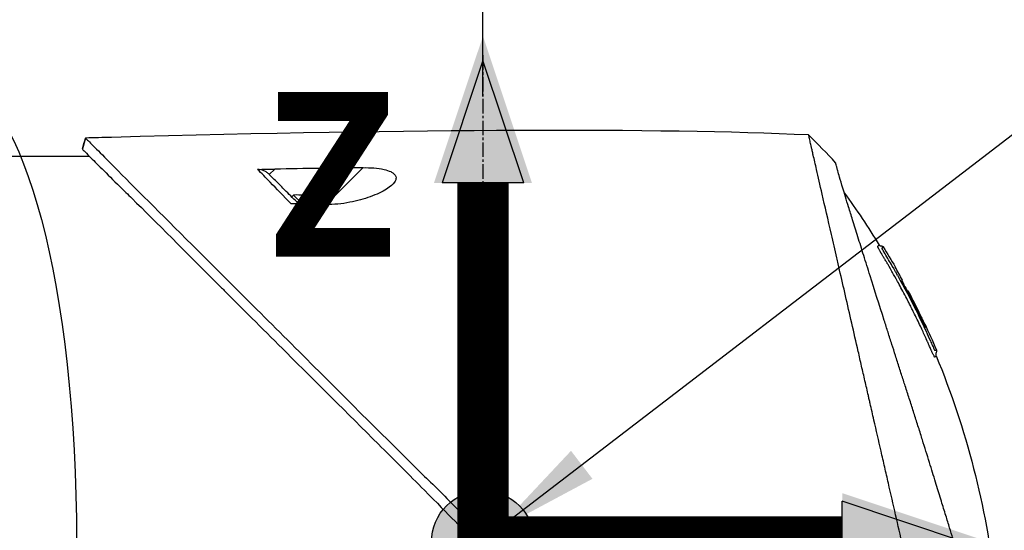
# Model space of a CAD drawing. Header units: millimetres. Extents: x 0 to 4378, y 0 to 2376.
# Tile 143 of 227: x 1522 to 1636, y 1758 to 1818. Entities that reach past the tile are written whole.
import ezdxf

# ---------------------------------------------------------------- set-up
doc = ezdxf.new("R2010")
doc.units = ezdxf.units.MM
doc.header["$LTSCALE"] = 0.2
doc.linetypes.add('CENTER2', pattern=[1.125, 0.75, -0.125, 0.125, -0.125])
for name, color, linetype in [('02_Center Line', 1, 'CENTER2'), ('07_Special Line2', 76, 'Continuous'), ('12_Before Rev.Num.', 5, 'Continuous'), ('13_After Rev.Num.', 6, 'Continuous')]:
    doc.layers.add(name, color=color, linetype=linetype)
doc.layers.add('14_Mark', color=7, linetype='Continuous', true_color=0xe03c31)
doc.styles.add('Rainbow-5.0 Style', font='malgunsl.ttf')
doc.dimstyles.new('Rainbow-5.0 Style', dxfattribs={"dimtxt": 4, "dimasz": 2.5, "dimexe": 1, "dimexo": 1, "dimgap": 1, "dimtad": 1, "dimdsep": 46, "dimtxsty": 'Rainbow-5.0 Style', "dimcen": 0, "dimclrd": 251, "dimclre": 251, "dimclrt": 7, "dimazin": 3, "dimtp": 0.1, "dimtm": 0.1, "dimtfac": 0.61, "dimtmove": 0, "dimatfit": 3, "dimfxl": 1, "dimlwd": -1, "dimlwe": -1, "dimarcsym": 1})

# ---------------------------------------------------------------- blocks, each defined once
blk = doc.blocks.new('*D129')
at = {"color": 251, "linetype": 'ByBlock', "transparency": 16777216}
for p, q in [((1575.56, 1808.65), (1575.56, 1872.74)), ((1692.71, 1691.5), (1692.71, 1872.74)), ((1585.56, 1868.74), (1682.71, 1868.74))]:
    blk.add_line(p, q, dxfattribs=at)
at = {"color": 251, "transparency": 16777216}
for points in [[(1585.56, 1870.4), (1585.56, 1867.07), (1575.56, 1868.74)], [(1682.71, 1870.4), (1682.71, 1867.07), (1692.71, 1868.74)]]:
    blk.add_solid(points, dxfattribs=at)
at = {"layer": 'Defpoints', "color": 0, "transparency": 16777216}
for p in [(1692.71, 1868.74), (1575.56, 1804.65), (1692.71, 1687.5)]:
    blk.add_point(p, dxfattribs=at)
at = {"color": 7, "transparency": 16777216, "insert": (1634.13, 1881.05), "char_height": 16, "attachment_point": 5, "style": 'Rainbow-5.0 Style'}
blk.add_mtext('117.15', dxfattribs=at)
blk = doc.blocks.new('*D130')
at = {"color": 251, "linetype": 'ByBlock', "transparency": 16777216}
for p, q in [((1460.26, 1791.18), (1460.26, 1872.74)), ((1575.56, 1808.65), (1575.56, 1872.74)), ((1565.56, 1868.74), (1470.26, 1868.74))]:
    blk.add_line(p, q, dxfattribs=at)
at = {"color": 251, "transparency": 16777216}
for points in [[(1470.26, 1870.4), (1470.26, 1867.07), (1460.26, 1868.74)], [(1565.56, 1870.4), (1565.56, 1867.07), (1575.56, 1868.74)]]:
    blk.add_solid(points, dxfattribs=at)
at = {"layer": 'Defpoints', "color": 0, "transparency": 16777216}
for p in [(1460.26, 1868.74), (1575.56, 1804.65), (1460.26, 1787.18)]:
    blk.add_point(p, dxfattribs=at)
at = {"color": 7, "transparency": 16777216, "insert": (1517.91, 1881.06), "char_height": 16, "attachment_point": 5, "style": 'Rainbow-5.0 Style'}
blk.add_mtext('115.3', dxfattribs=at)
blk = doc.blocks.new('A$Ca3a613b0')
for p, q in [((-202.57, 1144.1), (-202.94, 1142.84)), ((-213.05, 1142), (-202.13, 1142)), ((-174.53, 1136.37), (-170.24, 1140.65)), ((-180.52, 1140.48), (-181.15, 1139.86)), ((-178.53, 1137.24), (-178.32, 1137.45)), ((-177.3, 1136.43), (-178.32, 1137.45)), ((-175.95, 1136.99), (-175.94, 1137)), ((-175.03, 1136.38), (-175.02, 1136.38)), ((-109.41, 1130.64), (-109.41, 1130.64)), ((-108.21, 1129.09), (-108.22, 1129.08)), ((-107.36, 1127.54), (-107.36, 1127.54)), ((-106.86, 1126.12), (-106.86, 1126.13)), ((-106.77, 1126.21), (-106.72, 1126.26)), ((-106.69, 1126.3), (-106.69, 1126.3))]:
    blk.add_line(p, q)
for radius, start, end in [(4.52, 63.7131, 94.7607), (4.5, 49.6154, 63.7759)]:
    blk.add_arc((-177.94, 1132.95), radius, start, end)
for centre, major_axis, ratio, start_param, end_param in [((-462.25, 1114.75), (-366.09, -26.02), 0.042138, 3.488133, 3.909025), ((-108.41, -1383.15), (-2690.77, 101.98), 0.938894, 4.781808, 4.782934), ((-117.63, 1141.96), (-7.47, 7.7), 0.120793, 4.50015, 4.924628), ((-334.63, 1122.47), (-233.77, -14.41), 0.048344, 3.929452, 3.989586), ((-190.7, 1082.03), (-45.52, 83.34), 1, 4.712389, 4.730948), ((-190.7, 1082.03), (47.06, -82.48), 1, 1.552239, 1.570796), ((-165.94, 1060.84), (61.32, 61.29), 0.000012, 6.229279, 6.245753)]:
    blk.add_ellipse(centre, major_axis=major_axis, ratio=ratio, start_param=start_param, end_param=end_param)
for points in [[(-202.94, 1142.84), (-202.82, 1143.26), (-202.69, 1143.68), (-202.57, 1144.1)], [(-114.15, 1137.73), (-112.71, 1135.75), (-111.35, 1133.71), (-110.07, 1131.63)], [(-109.59, 1131.41), (-109.59, 1131.41), (-109.59, 1131.41), (-109.59, 1131.41)], [(-109.59, 1131.41), (-109.12, 1130.64), (-108.66, 1129.87), (-108.21, 1129.09)], [(-109.18, 1130.25), (-109.17, 1130.25), (-109.17, 1130.24), (-109.17, 1130.24)], [(-104.77, 1122.46), (-104.3, 1121.46), (-103.85, 1120.45), (-103.42, 1119.44)]]:
    blk.add_open_spline(points, degree=3)
for points, knots in [([(-202.57, 1144.1), (-202.57, 1144.1), (-202.57, 1144.1), (-202.57, 1144.1), (-202.57, 1144.1), (-202.57, 1144.1)], [-0.02987732, -0.02987732, -0.02987732, -0.02987732, -0.01373724, -0.01373724, 0, 0, 0, 0]), ([(-202.57, 1144.1), (-202.57, 1144.1), (-202.57, 1144.1), (-202.57, 1144.1), (-202.57, 1144.1), (-202.57, 1144.1), (-202.57, 1144.1), (-202.56, 1144.09), (-202.56, 1144.09), (-202.55, 1144.08), (-202.54, 1144.07), (-202.5, 1144.03), (-202.46, 1143.99), (-202.31, 1143.85), (-202.17, 1143.7), (-201.6, 1143.14), (-201.05, 1142.58), (-199.89, 1141.41), (-199.36, 1140.88), (-196.43, 1137.91), (-193.15, 1134.65), (-188.48, 1129.99), (-187.46, 1128.97), (-182, 1123.52), (-177.11, 1118.65), (-171.96, 1113.49), (-171.81, 1113.34), (-169.23, 1110.75), (-166.73, 1108.3), (-162.97, 1104.59), (-161.72, 1103.35), (-158.73, 1100.36), (-157.43, 1099.03), (-156.77, 1098.35)], [0.000001, 0.000001, 0.000001, 0.000001, 0.009162, 0.009162, 0.016971, 0.016971, 0.03259, 0.03259, 0.063827, 0.063827, 0.126304, 0.126304, 0.251265, 0.251265, 0.50133, 0.50133, 1.002, 1.002, 1.335959, 1.335959, 2.67129, 2.67129, 3.030313, 3.030313, 4.543873, 4.543873, 4.592411, 4.592411, 5.347172, 5.347172, 5.723633, 5.723633, 6.247668, 6.247668, 6.247668, 6.247668]), ([(-102.94, 1077.46), (-103.41, 1079.48), (-103.91, 1081.67), (-104.53, 1084.4), (-104.62, 1084.75), (-104.74, 1085.29), (-104.78, 1085.47), (-105.04, 1086.62), (-105.24, 1087.5), (-105.59, 1089.01), (-105.72, 1089.6), (-105.92, 1090.46), (-105.99, 1090.77), (-106.08, 1091.15), (-106.1, 1091.23), (-106.19, 1091.63), (-106.27, 1091.97), (-106.52, 1093.07), (-106.7, 1093.85), (-106.93, 1094.84), (-106.97, 1095.04), (-107.08, 1095.52), (-107.14, 1095.79), (-107.24, 1096.23), (-107.29, 1096.41), (-107.87, 1098.96), (-108.43, 1101.4), (-109.14, 1104.49), (-109.28, 1105.12), (-109.57, 1106.37), (-109.71, 1106.98), (-110.13, 1108.82), (-110.4, 1110.03), (-110.76, 1111.56), (-110.83, 1111.88), (-110.98, 1112.52), (-111.05, 1112.84), (-111.16, 1113.33), (-111.2, 1113.48), (-111.27, 1113.79), (-111.3, 1113.94), (-111.46, 1114.65), (-111.6, 1115.22), (-111.79, 1116.09), (-111.86, 1116.38), (-111.99, 1116.96), (-112.06, 1117.24), (-112.26, 1118.1), (-112.38, 1118.67), (-112.77, 1120.34), (-113.02, 1121.45), (-113.52, 1123.61), (-113.76, 1124.67), (-114.23, 1126.74), (-114.46, 1127.74), (-114.8, 1129.2), (-114.91, 1129.68), (-115.12, 1130.62), (-115.23, 1131.08), (-115.44, 1131.98), (-115.54, 1132.43), (-116.04, 1134.6), (-116.4, 1136.17), (-116.96, 1138.63), (-117.18, 1139.59), (-117.51, 1141.05), (-117.64, 1141.62), (-117.8, 1142.29), (-117.84, 1142.46), (-117.89, 1142.7), (-117.91, 1142.77), (-117.95, 1142.97), (-117.98, 1143.09), (-118.05, 1143.4), (-118.09, 1143.58), (-118.15, 1143.85), (-118.18, 1143.95), (-118.21, 1144.07), (-118.21, 1144.11), (-118.24, 1144.24), (-118.26, 1144.32), (-118.29, 1144.43), (-118.29, 1144.46), (-118.29, 1144.46)], [0.000001, 0.000001, 0.000001, 0.000001, 0.87198, 0.87198, 0.998176, 0.998176, 1.064575, 1.064575, 1.41457, 1.41457, 1.596219, 1.596219, 1.693857, 1.693857, 1.719166, 1.719166, 1.837725, 1.837725, 2.111396, 2.111396, 2.182409, 2.182409, 2.276499, 2.276499, 2.337341, 2.337341, 3.162147, 3.162147, 3.373842, 3.373842, 3.579811, 3.579811, 3.984502, 3.984502, 4.09507, 4.09507, 4.202311, 4.202311, 4.255972, 4.255972, 4.304596, 4.304596, 4.486711, 4.486711, 4.581165, 4.581165, 4.673894, 4.673894, 4.859509, 4.859509, 5.231419, 5.231419, 5.60592, 5.60592, 5.979077, 5.979077, 6.165933, 6.165933, 6.351964, 6.351964, 6.539189, 6.539189, 7.288579, 7.288579, 7.860772, 7.860772, 8.290537, 8.290537, 8.451715, 8.451715, 8.522248, 8.522248, 8.654959, 8.654959, 8.889881, 8.889881, 9.06617, 9.06617, 9.132077, 9.132077, 9.362293, 9.362293, 9.592797, 9.592797, 9.592797, 9.592797]), ([(-202.94, 1142.83), (-202.94, 1142.83), (-202.94, 1142.83), (-202.94, 1142.84), (-202.94, 1142.84), (-202.94, 1142.84), (-202.94, 1142.84), (-202.94, 1142.84), (-202.94, 1142.84), (-202.94, 1142.84)], [0.69221804, 0.69221804, 0.69221804, 0.69221804, 0.69329226, 0.69329226, 0.695708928, 0.695708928, 0.696915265, 0.696915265, 0.698320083, 0.698320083, 0.698320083, 0.698320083]), ([(-202.94, 1142.84), (-202.94, 1142.84), (-202.94, 1142.84), (-202.94, 1142.83), (-202.94, 1142.83), (-202.94, 1142.83), (-202.94, 1142.83), (-202.94, 1142.83), (-202.93, 1142.82), (-202.92, 1142.81), (-202.91, 1142.79), (-202.86, 1142.73), (-202.81, 1142.68), (-202.59, 1142.46), (-202.37, 1142.24), (-201.34, 1141.2), (-200.13, 1139.99), (-198.12, 1138.01), (-197.63, 1137.54), (-194.35, 1134.3), (-190.88, 1130.8), (-186.77, 1126.7), (-186.47, 1126.4), (-183.93, 1123.86), (-181.58, 1121.51), (-175.7, 1115.65), (-172.07, 1112.05), (-166.65, 1106.64), (-164.85, 1104.84), (-160.25, 1100.2), (-158.16, 1098.04), (-157.76, 1097.62)], [0.000047, 0.000047, 0.000047, 0.000047, 0.011008, 0.011008, 0.020393, 0.020393, 0.039197, 0.039197, 0.07693, 0.07693, 0.152825, 0.152825, 0.305669, 0.305669, 0.610232, 0.610232, 1.419716, 1.419716, 1.651889, 1.651889, 2.978842, 2.978842, 3.080675, 3.080675, 3.850394, 3.850394, 4.95171, 4.95171, 5.489352, 5.489352, 6.333255, 6.333255, 6.333255, 6.333255]), ([(-170.24, 1140.65), (-169.81, 1140.66), (-169.38, 1140.65), (-168.55, 1140.58), (-168.15, 1140.53), (-167.49, 1140.38), (-167.23, 1140.29), (-166.87, 1140.13), (-166.76, 1140.06), (-166.58, 1139.91), (-166.52, 1139.84), (-166.41, 1139.67), (-166.39, 1139.57), (-166.37, 1139.31), (-166.44, 1139.13), (-166.74, 1138.71), (-167.05, 1138.43), (-167.98, 1137.84), (-168.64, 1137.53), (-170.12, 1136.99), (-170.93, 1136.77), (-172.71, 1136.43), (-173.66, 1136.34), (-174.53, 1136.37)], [-1.636051, -1.636051, -1.636051, -1.636051, -1.487609, -1.487609, -1.342627, -1.342627, -1.229751, -1.229751, -1.162071, -1.162071, -1.103238, -1.103238, -1.031704, -1.031704, -0.907622, -0.907622, -0.714138, -0.714138, -0.48257, -0.48257, -0.258591, -0.258591, -0.000001, -0.000001, -0.000001, -0.000001]), ([(-99.06, 1089.6), (-99.15, 1089.88), (-99.24, 1090.17), (-99.41, 1090.74), (-99.51, 1091.04), (-99.66, 1091.53), (-99.72, 1091.73), (-100.03, 1092.75), (-100.29, 1093.59), (-100.74, 1095.03), (-100.92, 1095.62), (-101.35, 1097.01), (-101.6, 1097.83), (-102.01, 1099.13), (-102.15, 1099.61), (-102.47, 1100.65), (-102.65, 1101.2), (-103.02, 1102.41), (-103.22, 1103.06), (-103.65, 1104.46), (-103.88, 1105.21), (-104.39, 1106.84), (-104.65, 1107.71), (-105, 1108.81), (-105.07, 1109.03), (-105.29, 1109.75), (-105.45, 1110.25), (-105.77, 1111.24), (-105.92, 1111.74), (-106.24, 1112.73), (-106.4, 1113.23), (-106.72, 1114.21), (-106.88, 1114.71), (-107.18, 1115.63), (-107.33, 1116.1), (-107.55, 1116.8), (-107.63, 1117.05), (-107.87, 1117.79), (-108.02, 1118.27), (-108.31, 1119.18), (-108.45, 1119.61), (-108.74, 1120.51), (-108.89, 1120.99), (-109.19, 1121.92), (-109.33, 1122.38), (-110.06, 1124.66), (-110.61, 1126.4), (-111.26, 1128.45), (-111.38, 1128.85), (-111.63, 1129.64), (-111.76, 1130.03), (-112.11, 1131.17), (-112.34, 1131.89), (-112.77, 1133.28), (-112.98, 1133.94), (-113.34, 1135.09), (-113.49, 1135.59), (-113.9, 1136.9), (-114.12, 1137.64), (-114.46, 1138.76), (-114.58, 1139.18), (-114.77, 1139.82), (-114.84, 1140.07), (-114.94, 1140.43), (-114.98, 1140.57), (-115.02, 1140.73), (-115.03, 1140.77), (-115.08, 1140.94), (-115.1, 1141.05), (-115.14, 1141.18), (-115.15, 1141.22), (-115.15, 1141.22)], [0.000001, 0.000001, 0.000001, 0.000001, 0.11946, 0.11946, 0.241052, 0.241052, 0.321692, 0.321692, 0.643653, 0.643653, 0.858623, 0.858623, 1.144694, 1.144694, 1.308122, 1.308122, 1.494874, 1.494874, 1.708069, 1.708069, 1.951832, 1.951832, 2.230695, 2.230695, 2.303189, 2.303189, 2.46479, 2.46479, 2.625297, 2.625297, 2.787922, 2.787922, 2.946664, 2.946664, 3.08253, 3.08253, 3.156368, 3.156368, 3.305764, 3.305764, 3.43529, 3.43529, 3.579096, 3.579096, 3.721833, 3.721833, 4.292184, 4.292184, 4.435257, 4.435257, 4.578157, 4.578157, 4.862917, 4.862917, 5.148905, 5.148905, 5.393875, 5.393875, 5.822939, 5.822939, 6.144758, 6.144758, 6.385994, 6.385994, 6.566823, 6.566823, 6.63475, 6.63475, 6.873456, 6.873456, 7.112007, 7.112007, 7.112007, 7.112007]), ([(-182.51, 1140.45), (-182.2, 1140.46), (-181.84, 1140.46), (-181.19, 1140.47), (-180.85, 1140.48), (-180.52, 1140.48)], [-0.1934752, -0.1934752, -0.1934752, -0.1934752, -0.0983779, -0.0983779, 0, 0, 0, 0]), ([(-181.15, 1139.86), (-181.24, 1139.95), (-181.34, 1140.03), (-181.55, 1140.18), (-181.66, 1140.24), (-181.89, 1140.35), (-182.02, 1140.39), (-182.27, 1140.44), (-182.39, 1140.46), (-182.51, 1140.45)], [0, 0, 0, 0, 0.0382217, 0.0382217, 0.0766364, 0.0766364, 0.116027, 0.116027, 0.1530194, 0.1530194, 0.1530194, 0.1530194]), ([(-178.62, 1136.45), (-179.48, 1137.34), (-180.3, 1138.18), (-181.06, 1138.96), (-181.57, 1139.49), (-182.06, 1139.99), (-182.51, 1140.45)], [0, 0, 0, 0, 0.5977799, 0.5977799, 0.5977799, 0.9999999, 0.9999999, 0.9999999, 0.9999999]), ([(-177.73, 1136.44), (-178.23, 1136.94), (-178.72, 1137.43), (-179.18, 1137.89), (-179.34, 1138.05), (-179.7, 1138.41), (-180.2, 1138.91), (-180.53, 1139.24), (-180.85, 1139.56), (-181.15, 1139.86)], [0.1685407, 0.1685407, 0.1685407, 0.1685407, 0.5, 0.5, 0.5, 0.75, 0.75, 0.75, 1, 1, 1, 1]), ([(-176.21, 1136.41), (-176.65, 1136.42), (-177.12, 1136.43), (-177.9, 1136.44), (-178.28, 1136.45), (-178.62, 1136.45)], [-0.2324123, -0.2324123, -0.2324123, -0.2324123, -0.1008984, -0.1008984, -0.0000209, -0.0000209, -0.0000209, -0.0000209]), ([(-176.21, 1136.41), (-175.93, 1136.4), (-175.65, 1136.39), (-175.09, 1136.38), (-174.81, 1136.37), (-174.53, 1136.37)], [-0.1686475, -0.1686475, -0.1686475, -0.1686475, -0.0843243, -0.0843243, -0.000001, -0.000001, -0.000001, -0.000001]), ([(-104.33, 1120.12), (-104.35, 1120.16), (-104.38, 1120.22), (-104.42, 1120.32), (-104.43, 1120.35), (-104.45, 1120.38), (-104.46, 1120.41), (-104.54, 1120.58), (-104.58, 1120.67), (-104.58, 1120.67), (-104.58, 1120.67), (-104.6, 1120.71), (-104.6, 1120.73), (-104.79, 1121.16), (-104.99, 1121.58), (-105.18, 1122), (-105.3, 1122.25), (-105.42, 1122.5), (-105.54, 1122.75), (-105.68, 1123.05), (-105.82, 1123.32), (-105.94, 1123.57), (-106.17, 1124.03), (-106.36, 1124.42), (-106.53, 1124.74), (-106.6, 1124.88), (-106.67, 1125.01), (-106.72, 1125.12), (-106.93, 1125.53), (-107.05, 1125.76), (-107.08, 1125.81), (-107.23, 1126.09), (-107.38, 1126.38), (-107.53, 1126.66), (-107.67, 1126.9), (-107.8, 1127.15), (-107.94, 1127.39), (-108.17, 1127.82), (-108.36, 1128.16), (-108.51, 1128.42), (-108.62, 1128.62), (-108.71, 1128.77), (-108.77, 1128.87), (-109, 1129.28), (-109.14, 1129.51), (-109.16, 1129.56), (-109.19, 1129.59), (-109.21, 1129.62), (-109.22, 1129.66), (-109.25, 1129.71), (-109.28, 1129.75), (-109.3, 1129.79), (-109.35, 1129.88), (-109.39, 1129.94), (-109.43, 1130), (-109.43, 1130.01), (-109.44, 1130.03), (-109.45, 1130.04), (-109.48, 1130.08), (-109.5, 1130.12), (-109.51, 1130.14), (-109.51, 1130.15), (-109.52, 1130.16), (-109.53, 1130.17), (-109.53, 1130.18), (-109.54, 1130.19), (-109.55, 1130.2), (-109.55, 1130.2), (-109.55, 1130.21), (-109.55, 1130.21), (-109.58, 1130.26), (-109.61, 1130.31), (-109.63, 1130.34), (-109.7, 1130.45), (-109.74, 1130.52), (-109.76, 1130.56), (-109.77, 1130.58), (-109.79, 1130.61), (-109.81, 1130.64), (-109.82, 1130.65), (-109.83, 1130.67), (-109.83, 1130.68), (-109.84, 1130.69), (-109.84, 1130.69), (-109.84, 1130.7), (-109.85, 1130.71), (-109.86, 1130.72), (-109.87, 1130.74), (-109.88, 1130.76), (-109.89, 1130.77), (-109.9, 1130.79), (-109.9, 1130.8), (-109.91, 1130.81), (-109.93, 1130.84), (-109.94, 1130.86), (-109.95, 1130.88), (-109.96, 1130.9), (-109.99, 1130.95), (-110.02, 1131), (-110.04, 1131.04), (-110.07, 1131.1), (-110.1, 1131.15), (-110.12, 1131.19), (-110.13, 1131.22), (-110.15, 1131.25), (-110.16, 1131.27), (-110.17, 1131.29), (-110.17, 1131.3), (-110.18, 1131.31), (-110.18, 1131.31), (-110.18, 1131.32), (-110.18, 1131.32), (-110.19, 1131.34), (-110.2, 1131.37), (-110.21, 1131.4), (-110.22, 1131.4), (-110.22, 1131.41), (-110.22, 1131.41), (-110.22, 1131.42), (-110.22, 1131.42), (-110.22, 1131.43), (-110.22, 1131.43), (-110.23, 1131.44), (-110.23, 1131.45), (-110.23, 1131.45), (-110.23, 1131.46), (-110.23, 1131.46), (-110.23, 1131.47), (-110.2, 1131.49), (-110.18, 1131.53), (-110.16, 1131.55), (-110.14, 1131.57), (-110.12, 1131.58), (-110.12, 1131.59), (-110.11, 1131.6), (-110.1, 1131.6), (-110.1, 1131.61), (-110.09, 1131.61), (-110.09, 1131.62), (-110.08, 1131.63), (-110.08, 1131.63), (-110.07, 1131.63), (-110.07, 1131.63), (-110.07, 1131.63), (-110.07, 1131.63)], [-0.6381839, -0.6381839, -0.6381839, -0.6381839, -0.6316964, -0.6316964, -0.6316964, -0.6307456, -0.6307456, -0.6307456, -0.6250215, -0.6250215, -0.6250215, -0.6234436, -0.6234436, -0.6234436, -0.5910238, -0.5910238, -0.5910238, -0.5714286, -0.5714286, -0.5714286, -0.5584343, -0.5584343, -0.5584343, -0.5344378, -0.5344378, -0.5344378, -0.5236736, -0.5236736, -0.5236736, -0.4857143, -0.4857143, -0.4857143, -0.4628498, -0.4628498, -0.4628498, -0.4428571, -0.4428571, -0.4428571, -0.4184801, -0.4184801, -0.4184801, -0.4, -0.4, -0.4, -0.3785714, -0.3785714, -0.3785714, -0.3766324, -0.3766324, -0.3766324, -0.3736775, -0.3736775, -0.3736775, -0.3678571, -0.3678571, -0.3678571, -0.3667329, -0.3667329, -0.3667329, -0.3632653, -0.3632653, -0.3632653, -0.3617347, -0.3617347, -0.3617347, -0.3602041, -0.3602041, -0.3602041, -0.3600354, -0.3600354, -0.3600354, -0.3571429, -0.3571429, -0.3571429, -0.3517857, -0.3517857, -0.3517857, -0.3491071, -0.3491071, -0.3491071, -0.347306, -0.347306, -0.347306, -0.3464286, -0.3464286, -0.3464286, -0.3448214, -0.3448214, -0.3448214, -0.3432143, -0.3432143, -0.3432143, -0.341231, -0.341231, -0.341231, -0.34, -0.34, -0.34, -0.3357143, -0.3357143, -0.3357143, -0.3314305, -0.3314305, -0.3314305, -0.3277963, -0.3277963, -0.3277963, -0.325, -0.325, -0.325, -0.3238534, -0.3238534, -0.3238534, -0.3196429, -0.3196429, -0.3196429, -0.3186098, -0.3186098, -0.3186098, -0.3169643, -0.3169643, -0.3169643, -0.3142857, -0.3142857, -0.3142857, -0.3057284, -0.3057284, -0.3057284, -0.2625175, -0.2625175, -0.2625175, -0.2379132, -0.2379132, -0.2379132, -0.2285714, -0.2285714, -0.2285714, -0.2146659, -0.2146659, -0.2146659, -0.1843164, -0.1843164, -0.1843164, -0.1783373, -0.1783373, -0.1783373, -0.1783373]), ([(-110.07, 1131.63), (-110.06, 1131.61), (-110.05, 1131.59), (-110.01, 1131.57), (-109.99, 1131.56), (-109.95, 1131.54), (-109.93, 1131.54), (-109.88, 1131.53), (-109.84, 1131.52), (-109.77, 1131.52), (-109.73, 1131.51), (-109.67, 1131.49), (-109.65, 1131.48), (-109.62, 1131.45), (-109.6, 1131.43), (-109.59, 1131.41)], [0, 0, 0, 0, 0.00696823, 0.00696823, 0.0132767, 0.0132767, 0.01999622, 0.01999622, 0.03024169, 0.03024169, 0.04191695, 0.04191695, 0.04845969, 0.04845969, 0.05587781, 0.05587781, 0.05587781, 0.05587781]), ([(-109.46, 1130.73), (-109.48, 1130.76), (-109.5, 1130.78), (-109.51, 1130.81), (-109.6, 1130.95), (-109.64, 1131.03), (-109.66, 1131.06), (-109.66, 1131.07), (-109.68, 1131.1), (-109.69, 1131.14), (-109.7, 1131.14), (-109.7, 1131.14), (-109.7, 1131.15), (-109.71, 1131.17), (-109.72, 1131.18), (-109.72, 1131.2), (-109.73, 1131.21), (-109.73, 1131.23), (-109.74, 1131.24), (-109.74, 1131.24), (-109.74, 1131.24), (-109.74, 1131.24), (-109.74, 1131.24), (-109.74, 1131.24), (-109.74, 1131.25), (-109.74, 1131.25), (-109.74, 1131.25), (-109.74, 1131.26), (-109.74, 1131.26), (-109.74, 1131.26), (-109.74, 1131.26), (-109.74, 1131.27), (-109.73, 1131.27), (-109.73, 1131.27), (-109.73, 1131.27), (-109.73, 1131.28), (-109.73, 1131.28), (-109.73, 1131.28), (-109.72, 1131.28), (-109.72, 1131.28), (-109.72, 1131.28), (-109.72, 1131.29), (-109.71, 1131.29), (-109.71, 1131.29), (-109.7, 1131.3), (-109.7, 1131.3), (-109.7, 1131.3), (-109.69, 1131.31), (-109.68, 1131.31), (-109.68, 1131.32), (-109.68, 1131.32), (-109.67, 1131.33), (-109.66, 1131.34), (-109.65, 1131.35), (-109.64, 1131.36), (-109.63, 1131.37), (-109.63, 1131.37), (-109.63, 1131.37), (-109.62, 1131.38), (-109.61, 1131.39), (-109.6, 1131.4), (-109.59, 1131.41), (-109.59, 1131.41), (-109.59, 1131.41), (-109.59, 1131.41), (-109.59, 1131.41), (-109.59, 1131.41)], [0.6113952, 0.6113952, 0.6113952, 0.6113952, 0.6163655, 0.6163655, 0.6163655, 0.6428571, 0.6428571, 0.6428571, 0.6462054, 0.6462054, 0.6462054, 0.6466888, 0.6466888, 0.6466888, 0.6495536, 0.6495536, 0.6495536, 0.6529018, 0.6529018, 0.6529018, 0.6534468, 0.6534468, 0.6534468, 0.6545759, 0.6545759, 0.6545759, 0.65625, 0.65625, 0.65625, 0.6595982, 0.6595982, 0.6595982, 0.6629464, 0.6629464, 0.6629464, 0.6668565, 0.6668565, 0.6668565, 0.6696429, 0.6696429, 0.6696429, 0.6763393, 0.6763393, 0.6763393, 0.6830357, 0.6830357, 0.6830357, 0.6964286, 0.6964286, 0.6964286, 0.7071219, 0.7071219, 0.7071219, 0.75, 0.75, 0.75, 0.7544493, 0.7544493, 0.7544493, 0.7766834, 0.7766834, 0.7766834, 0.7989284, 0.7989284, 0.7989284, 0.8029565, 0.8029565, 0.8029565, 0.8029565]), ([(-107.95, 1128.12), (-108.02, 1128.25), (-108.09, 1128.38), (-108.16, 1128.51), (-108.52, 1129.14), (-108.82, 1129.65), (-109.06, 1130.05), (-109.22, 1130.33), (-109.36, 1130.56), (-109.46, 1130.73)], [0.53854069, 0.53854069, 0.53854069, 0.53854069, 0.54601158, 0.54601158, 0.54601158, 0.58414804, 0.58414804, 0.58414804, 0.6113952, 0.6113952, 0.6113952, 0.6113952]), ([(-107.95, 1128.12), (-107.15, 1126.7), (-106.39, 1125.25), (-105.3, 1123.06), (-104.95, 1122.32), (-104.44, 1121.2), (-104.27, 1120.83), (-104.02, 1120.27), (-103.94, 1120.08), (-103.82, 1119.8), (-103.77, 1119.7), (-103.72, 1119.59), (-103.71, 1119.56), (-103.67, 1119.49), (-103.65, 1119.45), (-103.63, 1119.4), (-103.62, 1119.38), (-103.6, 1119.35), (-103.6, 1119.34), (-103.59, 1119.34)], [0, 0, 0, 0, 0.4895494, 0.4895494, 0.7349123, 0.7349123, 0.8575971, 0.8575971, 0.9189278, 0.9189278, 0.9500754, 0.9500754, 0.9597588, 0.9597588, 0.9764516, 0.9764516, 0.986508, 0.986508, 0.9974152, 0.9974152, 0.9974152, 0.9974152]), ([(-104.71, 1122.04), (-104.99, 1122.66), (-105.29, 1123.27), (-105.88, 1124.48), (-106.19, 1125.08), (-106.6, 1125.87), (-106.66, 1125.99), (-106.81, 1126.28), (-106.89, 1126.43), (-107.03, 1126.71), (-107.1, 1126.85), (-107.23, 1127.12), (-107.29, 1127.24), (-107.37, 1127.43), (-107.39, 1127.48), (-107.39, 1127.52), (-107.38, 1127.52), (-107.37, 1127.53), (-107.36, 1127.54), (-107.36, 1127.54)], [0, 0, 0, 0, 0.2033457, 0.2033457, 0.4054893, 0.4054893, 0.4711803, 0.4711803, 0.537522, 0.537522, 0.6072062, 0.6072062, 0.6950472, 0.6950472, 0.7818922, 0.7818922, 0.8436322, 0.8436322, 0.9566964, 0.9566964, 0.9566964, 0.9566964]), ([(-107.1, 1126.84), (-107.09, 1126.83), (-107.08, 1126.82), (-107.01, 1126.68), (-106.94, 1126.54), (-106.84, 1126.33), (-106.81, 1126.27), (-106.77, 1126.21)], [0.10468541, 0.10468541, 0.10468541, 0.10468541, 0.10797961, 0.10797961, 0.13839286, 0.13839286, 0.15095897, 0.15095897, 0.15095897, 0.15095897]), ([(-106.69, 1126.3), (-106.69, 1126.29), (-106.7, 1126.28), (-106.72, 1126.27), (-106.72, 1126.27), (-106.72, 1126.26)], [0, 0, 0, 0, 0.2014667, 0.2014667, 0.2133174, 0.2133174, 0.2133174, 0.2133174]), ([(-106.72, 1126.26), (-106.72, 1126.26), (-106.72, 1126.26), (-106.72, 1126.26), (-106.72, 1126.26), (-106.71, 1126.24), (-106.7, 1126.22), (-106.68, 1126.17), (-106.67, 1126.14), (-106.64, 1126.08), (-106.62, 1126.05), (-106.58, 1125.96), (-106.55, 1125.91), (-106.39, 1125.6), (-106.3, 1125.43), (-105.67, 1124.21), (-105.16, 1123.15), (-104.66, 1122.09)], [0.2133319, 0.2133319, 0.2133319, 0.2133319, 0.2163534, 0.2163534, 0.2235204, 0.2235204, 0.23705, 0.23705, 0.2500366, 0.2500366, 0.2610139, 0.2610139, 0.2818391, 0.2818391, 0.3061493, 0.3061493, 0.4559018, 0.4559018, 0.4559018, 0.4559018]), ([(-105.39, 1123.73), (-105.44, 1123.83), (-105.54, 1124.04), (-106, 1124.97), (-106.34, 1125.63), (-106.69, 1126.3)], [-0.3088998, -0.3088998, -0.3088998, -0.3088998, -0.2247493, -0.2247493, 0, 0, 0, 0]), ([(-104.77, 1122.46), (-104.81, 1122.53), (-104.85, 1122.62), (-104.97, 1122.88), (-105.06, 1123.05), (-105.19, 1123.33), (-105.24, 1123.42), (-105.38, 1123.71), (-105.46, 1123.88), (-105.92, 1124.81), (-106.3, 1125.56), (-106.69, 1126.3)], [0.2755532, 0.2755532, 0.2755532, 0.2755532, 0.2850415, 0.2850415, 0.2995323, 0.2995323, 0.3067321, 0.3067321, 0.3211833, 0.3211833, 0.3801221, 0.3801221, 0.3801221, 0.3801221]), ([(-103.92, 1119.18), (-103.92, 1119.19), (-103.92, 1119.19), (-103.93, 1119.2), (-103.94, 1119.23), (-103.95, 1119.26), (-103.97, 1119.3), (-104, 1119.36), (-104.02, 1119.4), (-104.03, 1119.43), (-104.04, 1119.45), (-104.05, 1119.47), (-104.05, 1119.49), (-104.06, 1119.49), (-104.06, 1119.5), (-104.06, 1119.5), (-104.06, 1119.51), (-104.07, 1119.51), (-104.07, 1119.52), (-104.07, 1119.53), (-104.08, 1119.54), (-104.08, 1119.55), (-104.09, 1119.57), (-104.1, 1119.59), (-104.11, 1119.61), (-104.12, 1119.63), (-104.13, 1119.65), (-104.14, 1119.67), (-104.17, 1119.76), (-104.21, 1119.84), (-104.25, 1119.92), (-104.26, 1119.96), (-104.28, 1120.01), (-104.31, 1120.07), (-104.31, 1120.08), (-104.32, 1120.09), (-104.32, 1120.09), (-104.32, 1120.11), (-104.33, 1120.11), (-104.33, 1120.12), (-104.33, 1120.12), (-104.33, 1120.12), (-104.33, 1120.12)], [-0.66514195, -0.66514195, -0.66514195, -0.66514195, -0.66455586, -0.66455586, -0.66455586, -0.66183036, -0.66183036, -0.66183036, -0.65848214, -0.65848214, -0.65848214, -0.65680804, -0.65680804, -0.65680804, -0.65638951, -0.65638951, -0.65638951, -0.65597098, -0.65597098, -0.65597098, -0.65513393, -0.65513393, -0.65513393, -0.65351626, -0.65351626, -0.65351626, -0.65178571, -0.65178571, -0.65178571, -0.64508929, -0.64508929, -0.64508929, -0.64174107, -0.64174107, -0.64174107, -0.64037359, -0.64037359, -0.64037359, -0.63839286, -0.63839286, -0.63839286, -0.63818395, -0.63818395, -0.63818395, -0.63818395]), ([(-103.72, 1118.77), (-103.74, 1118.8), (-103.75, 1118.84), (-103.77, 1118.87), (-103.83, 1118.99), (-103.88, 1119.11), (-103.92, 1119.18), (-103.92, 1119.18), (-103.92, 1119.18), (-103.92, 1119.18)], [-0.67857143, -0.67857143, -0.67857143, -0.67857143, -0.67563925, -0.67563925, -0.67563925, -0.66517857, -0.66517857, -0.66517857, -0.66514195, -0.66514195, -0.66514195, -0.66514195]), ([(-103.42, 1119.44), (-103.42, 1119.44), (-103.42, 1119.44), (-103.42, 1119.44), (-103.42, 1119.44), (-103.42, 1119.43), (-103.43, 1119.42), (-103.44, 1119.41), (-103.45, 1119.4), (-103.46, 1119.39), (-103.47, 1119.38), (-103.47, 1119.37), (-103.48, 1119.36), (-103.49, 1119.35), (-103.5, 1119.35), (-103.52, 1119.34), (-103.52, 1119.34), (-103.52, 1119.34), (-103.52, 1119.34), (-103.52, 1119.34), (-103.53, 1119.33), (-103.53, 1119.33), (-103.55, 1119.33), (-103.56, 1119.33), (-103.56, 1119.33), (-103.56, 1119.33), (-103.56, 1119.33), (-103.56, 1119.33), (-103.57, 1119.33), (-103.56, 1119.3), (-103.59, 1119.33), (-103.59, 1119.33), (-103.59, 1119.34), (-103.59, 1119.34)], [0.1904669, 0.1904669, 0.1904669, 0.1904669, 0.1946998, 0.1946998, 0.1946998, 0.2185366, 0.2185366, 0.2185366, 0.2401138, 0.2401138, 0.2401138, 0.25, 0.25, 0.25, 0.2746433, 0.2746433, 0.2746433, 0.275, 0.275, 0.275, 0.284375, 0.284375, 0.284375, 0.29375, 0.29375, 0.29375, 0.2960651, 0.2960651, 0.2960651, 0.3063403, 0.3063403, 0.3063403, 0.3071483, 0.3071483, 0.3071483, 0.3071483]), ([(-103.42, 1119.44), (-103.41, 1119.41), (-103.4, 1119.38), (-103.39, 1119.32), (-103.39, 1119.29), (-103.4, 1119.21), (-103.41, 1119.16), (-103.44, 1119.02), (-103.47, 1118.92), (-103.46, 1118.77), (-103.45, 1118.74), (-103.44, 1118.7)], [0.00004944, 0.00004944, 0.00004944, 0.00004944, 0.00905919, 0.00905919, 0.01879779, 0.01879779, 0.03294906, 0.03294906, 0.06376672, 0.06376672, 0.07528968, 0.07528968, 0.07528968, 0.07528968]), ([(-103.44, 1118.7), (-103.44, 1118.7), (-103.44, 1118.7), (-103.44, 1118.7), (-103.44, 1118.7), (-103.45, 1118.69), (-103.45, 1118.69), (-103.46, 1118.68), (-103.46, 1118.68), (-103.46, 1118.68), (-103.47, 1118.67), (-103.48, 1118.66), (-103.49, 1118.65), (-103.5, 1118.64), (-103.51, 1118.63), (-103.51, 1118.63), (-103.53, 1118.61), (-103.54, 1118.6), (-103.55, 1118.59), (-103.55, 1118.59), (-103.55, 1118.59), (-103.55, 1118.59), (-103.55, 1118.59), (-103.55, 1118.59), (-103.56, 1118.58), (-103.56, 1118.58), (-103.56, 1118.58), (-103.56, 1118.58), (-103.57, 1118.57), (-103.58, 1118.57), (-103.58, 1118.57), (-103.58, 1118.56), (-103.58, 1118.56), (-103.58, 1118.56), (-103.59, 1118.56), (-103.59, 1118.56), (-103.59, 1118.56), (-103.59, 1118.56), (-103.59, 1118.56), (-103.59, 1118.56), (-103.59, 1118.56), (-103.59, 1118.57), (-103.59, 1118.57), (-103.6, 1118.57), (-103.6, 1118.57), (-103.6, 1118.57), (-103.6, 1118.57), (-103.6, 1118.57), (-103.61, 1118.57), (-103.61, 1118.58), (-103.62, 1118.58), (-103.63, 1118.61), (-103.63, 1118.61), (-103.64, 1118.63), (-103.65, 1118.64), (-103.67, 1118.67), (-103.69, 1118.72), (-103.72, 1118.77)], [-0.8424131, -0.8424131, -0.8424131, -0.8424131, -0.8361277, -0.8361277, -0.8361277, -0.7959166, -0.7959166, -0.7959166, -0.7857143, -0.7857143, -0.7857143, -0.7650972, -0.7650972, -0.7650972, -0.7397959, -0.7397959, -0.7397959, -0.7152592, -0.7152592, -0.7152592, -0.7135569, -0.7135569, -0.7135569, -0.7068916, -0.7068916, -0.7068916, -0.70606, -0.70606, -0.70606, -0.7010621, -0.7010621, -0.7010621, -0.6985631, -0.6985631, -0.6985631, -0.6973136, -0.6973136, -0.6973136, -0.6969517, -0.6969517, -0.6969517, -0.6960641, -0.6960641, -0.6960641, -0.6934402, -0.6934402, -0.6934402, -0.691691, -0.691691, -0.691691, -0.6873178, -0.6873178, -0.6873178, -0.6847598, -0.6847598, -0.6847598, -0.6785714, -0.6785714, -0.6785714, -0.6785714]), ([(-103.44, 1118.7), (-99.89, 1110.22), (-97.61, 1101.12), (-96.08, 1087.85), (-95.84, 1083.67), (-95.83, 1079.5)], [0, 0, 0, 0, 2.758267, 2.758267, 4.009408, 4.009408, 4.009408, 4.009408])]:
    blk.add_open_spline(points, degree=3, knots=knots)
at = {"layer": '02_Center Line', "ltscale": 11.288275}
blk.add_line((-156.25, 1153.75), (-156.25, 910.71), dxfattribs=at)
blk = doc.blocks.new('A$C19ebd0c3_1234')
for q in [(46.93, -0.78), (54.3, 6.59)]:
    blk.add_line((46.93, 6.59), q)
blk.add_ellipse((0, 0), major_axis=(53.19, 0), ratio=0.263273)
blk = doc.blocks.new('A$Cc9315064')
at = {"layer": '07_Special Line2'}
blk.add_hatch(color=256, dxfattribs=at).paths.add_polyline_path([(49.156, 0), (34.9, 4.752), (34.9, -4.752)])
at = {"layer": '12_Before Rev.Num.'}
blk.add_hatch(color=256, dxfattribs=at).paths.add_polyline_path([(0, 49.156), (-4.752, 34.9), (4.752, 34.9)])
at = {"layer": '14_Mark'}
h = blk.add_hatch(color=256, dxfattribs=at)
h.dxf.hatch_style = 1
h.paths.add_polyline_path([(5, 0, 1), (-5, 0, 1)])
at = {"layer": '07_Special Line2'}
for p, q in [((34.9, -3.96), (34.9, 3.96)), ((46.78, 0), (34.9, 3.96)), ((34.9, -3.96), (46.78, 0))]:
    blk.add_line(p, q, dxfattribs=at)
at = {"layer": '07_Special Line2', "const_width": 5}
blk.add_lwpolyline([(34.9, 0), (0, 0)], dxfattribs=at)
at = {"layer": '12_Before Rev.Num.'}
for p, q in [((0, 46.78), (-3.96, 34.9)), ((3.96, 34.9), (0, 46.78)), ((3.96, 34.9), (-3.96, 34.9))]:
    blk.add_line(p, q, dxfattribs=at)
at = {"layer": '12_Before Rev.Num.', "const_width": 5}
blk.add_lwpolyline([(0, 34.9), (0, 0)], dxfattribs=at)
at = {"layer": '14_Mark'}
blk.add_circle((0, 0), 5, dxfattribs=at)
at = {"layer": '07_Special Line2', "insert": (34.529, -17.308), "char_height": 16, "attachment_point": 4, "style": 'Rainbow-5.0 Style'}
blk.add_mtext('{\\fMalgun Gothic Semilight|b1|i0|c129|p50;Y}', dxfattribs=at)
at = {"layer": '12_Before Rev.Num.', "insert": (-20.587, 35.725), "char_height": 16, "attachment_point": 4, "style": 'Rainbow-5.0 Style'}
blk.add_mtext('{\\fMalgun Gothic Semilight|b1|i0|c129|p50;Z}', dxfattribs=at)
at = {"layer": '14_Mark', "insert": (-17.839, -15.459), "char_height": 16, "attachment_point": 4, "style": 'Rainbow-5.0 Style'}
blk.add_mtext('{\\fMalgun Gothic Semilight|b1|i0|c129|p50;5}', dxfattribs=at)

msp = doc.modelspace()

# ---------------------------------------------------------------- block references
at = {"xscale": 1.2, "yscale": 1.2, "zscale": 1.2}
msp.add_blockref('A$Cc9315064', (1575.556, 1756.684), dxfattribs=at)
msp.add_blockref('A$Ca3a613b0', (1731.806, 659.684))
at = {"layer": '13_After Rev.Num.', "rotation": 90}
msp.add_blockref('A$C19ebd0c3_1234', (1514.187, 1756.684), dxfattribs=at)

# ---------------------------------------------------------------- dimensions: what is measured, and where the dimension line sits
for base, p2, picture, middle in [((1460.256, 1868.737), (1460.256, 1787.184), '*D130', (1517.906, 1881.058)), ((1692.706, 1868.737), (1692.706, 1687.502), '*D129', (1634.131, 1881.053))]:
    dim = msp.add_linear_dim(base=base, p1=(1575.556, 1804.652), p2=p2, dimstyle='Rainbow-5.0 Style', override={"dimscale": 4, "dimtol": 0, "dimlim": 0, "dimtp": 0.1, "dimtm": 0.1, "dimtfac": 0.61, "dimtdec": 2, "dimtolj": 0, "dimtzin": 8})
    dim.commit()
    dim.dimension.update_dxf_attribs({"geometry": picture, "text_midpoint": middle})

# ---------------------------------------------------------------- leaders
at = {"annotation_type": 0, "has_hookline": 1, "hookline_direction": 0, "text_width": 122.213}
msp.add_leader([(1577.15, 1758.084), (1737.229, 1880.88), (1749.729, 1880.88)], dimstyle='Rainbow-5.0 Style', override={"dimscale": 5, "dimgap": 1, "dimtad": 1}, dxfattribs=at)

doc.saveas('drawing.dxf')
